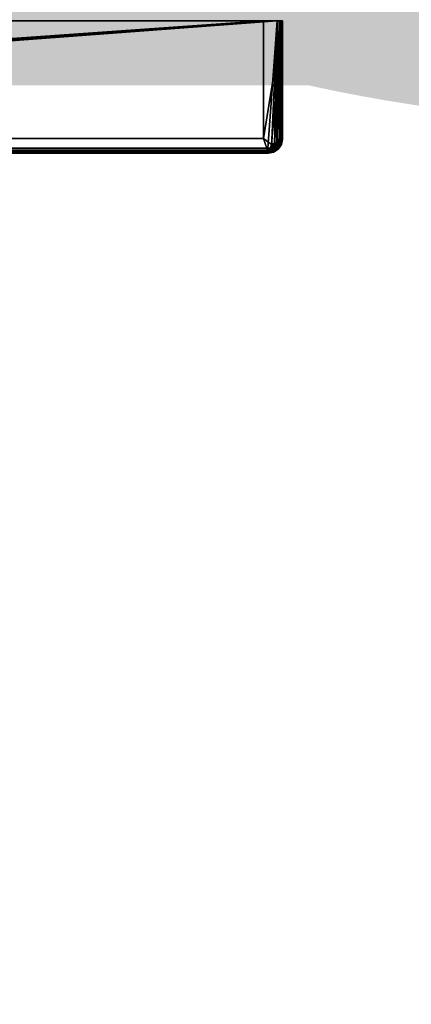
# Model space of a CAD drawing. Extents: x -6.9 to 15.4, y -1.3 to 1.1.
# Tile 29 of 52: x 0.206 to 0.342, y -0.597 to -0.255. Entities that reach past the tile are written whole.
import ezdxf

# ---------------------------------------------------------------- set-up
doc = ezdxf.new("R2010")
doc.units = 0
doc.header["$LTSCALE"] = 0.0254
doc.layers.get('0').update_dxf_attribs({"color": 13, "linetype": 'CONTINUOUS'})

# ---------------------------------------------------------------- blocks, each defined once
blk = doc.blocks.new('GROUP5_1')
blk = doc.blocks.new('GROUP1_1')
at = {"color": 253}
ref = blk.add_blockref('GROUP5_1', (0, 0), dxfattribs=at)
ref.add_attrib('Skp_GroupInstanceName', 'SHP878ZD5N_Body #1', (0, 0), dxfattribs={"height": 1})
blk = doc.blocks.new('GROUP7_1')
blk = doc.blocks.new('GROUP8_1')
at = {"color": 0}
for p, q in [((0.29625, 0.02247, 0.38205), (-0.29625, 0.02247, 0.38205)), ((0.29625, 0.02247, 0.38205), (-0.29625, 0.02247, 0.38205)), ((-0.28986, 0.02247, -0.30977), (0.29154, 0.02247, -0.30977)), ((-0.28986, 0.02247, -0.30977), (0.29154, 0.02247, -0.30977)), ((0.29154, 0.02247, -0.30977), (0.29154, -0.01838, -0.30977)), ((0.29154, 0.02247, -0.38205), (0.29154, -0.01838, -0.38205)), ((0.29154, 0.02247, -0.30977), (0.29154, -0.01838, -0.30977)), ((0.29154, 0.02247, -0.30977), (0.29154, 0.02247, -0.38205)), ((0.29803, 0.02247, -0.38205), (0.29154, 0.02247, -0.38205)), ((0.29154, 0.02247, -0.30977), (0.29154, 0.02247, -0.38205)), ((0.29803, 0.02247, -0.30977), (0.29154, 0.02247, -0.30977)), ((0.29154, 0.02247, -0.38205), (0.29154, -0.01838, -0.38205)), ((0.29803, 0.02247, -0.38205), (0.29154, 0.02247, -0.38205)), ((0.29154, 0.02247, -0.30977), (0.29801, 0.02247, 0.38027)), ((0.29691, 0.02247, 0.38192), (0.29625, 0.02247, 0.38205)), ((0.29625, 0.02247, 0.38205), (0.29625, -0.01856, 0.38205)), ((0.29625, 0.02247, 0.38205), (0.29625, -0.01856, 0.38205)), ((0.29625, 0.02247, 0.38205), (0.29801, 0.02247, 0.38027)), ((0.29625, 0.02247, 0.38205), (0.29801, 0.02247, 0.38027)), ((0.29691, 0.02247, 0.38192), (0.29625, 0.02247, 0.38205)), ((0.29751, 0.02247, 0.38153), (0.29691, 0.02247, 0.38192)), ((0.29691, 0.02247, 0.38192), (0.29691, -0.01862, 0.38192)), ((0.29691, 0.02247, 0.38192), (0.29691, -0.01862, 0.38192)), ((0.29751, 0.02247, 0.38153), (0.29691, 0.02247, 0.38192)), ((0.29791, 0.02247, 0.38092), (0.29691, 0.02247, 0.38192)), ((0.29791, 0.02247, 0.38092), (0.29691, 0.02247, 0.38192)), ((0.29803, 0.02247, 0.38027), (0.29691, 0.02247, 0.38192)), ((0.29801, 0.02247, 0.38027), (0.29691, 0.02247, 0.38192)), ((0.29791, 0.02247, 0.38092), (0.29751, 0.02247, 0.38153)), ((0.29751, 0.02247, 0.38153), (0.29751, -0.01868, 0.38153)), ((0.29751, 0.02247, 0.38153), (0.29751, -0.01868, 0.38153)), ((0.29791, 0.02247, 0.38092), (0.29751, 0.02247, 0.38153)), ((0.29803, 0.02247, 0.38027), (0.29791, 0.02247, 0.38092)), ((0.29791, 0.02247, 0.38092), (0.29791, -0.01871, 0.38092)), ((0.29791, 0.02247, 0.38092), (0.29791, -0.01871, 0.38092)), ((0.29803, 0.02247, 0.38027), (0.29791, 0.02247, 0.38092)), ((0.29803, 0.02247, 0.38027), (0.29803, 0.02247, -0.30977)), ((0.29803, 0.02247, 0.38027), (0.29803, -0.01873, 0.38027)), ((0.29803, -0.01873, -0.37447), (0.29803, 0.02247, -0.30977)), ((0.29803, -0.01873, -0.38205), (0.29803, 0.02247, -0.38205)), ((0.29803, 0.02247, -0.38205), (0.29803, 0.02247, -0.30977)), ((0.29803, -0.01873, -0.37447), (0.29803, 0.02247, -0.30977)), ((0.29803, 0.02247, -0.38205), (0.29803, 0.02247, -0.30977)), ((0.29803, 0.02247, 0.38027), (0.29803, -0.01873, 0.38027)), ((0.29803, -0.01873, -0.38205), (0.29803, 0.02247, -0.38205)), ((0.29154, -0.01838, -0.30977), (-0.28986, -0.01838, -0.30977)), ((0.29154, -0.01838, -0.38205), (-0.28986, -0.01838, -0.38205)), ((0.29154, -0.01838, -0.30977), (-0.28986, -0.01838, -0.30977)), ((0.29154, -0.01838, -0.38205), (-0.28986, -0.01838, -0.38205)), ((0.29154, -0.01838, -0.38205), (0.29154, -0.01838, -0.30977)), ((0.29154, -0.01838, -0.38205), (0.29154, -0.01838, -0.30977)), ((0.29154, -0.01838, -0.38205), (0.29426, -0.02054, -0.38205)), ((0.29154, -0.01838, -0.38205), (0.29426, -0.02054, -0.38205)), ((0.29803, -0.01873, -0.38205), (0.29426, -0.02054, -0.38205)), ((0.29803, -0.01873, -0.38205), (0.29426, -0.02054, -0.38205)), ((0.29803, -0.01873, -0.37447), (0.29426, -0.02054, -0.38205)), ((0.29803, -0.01873, -0.37447), (0.29426, -0.02054, -0.38205)), ((0.29769, -0.0205, -0.37726), (0.29426, -0.02054, -0.38205)), ((0.29769, -0.0205, -0.37726), (0.29426, -0.02054, -0.38205)), ((0.29601, -0.01982, 0.38205), (0.29533, -0.02085, 0.38205)), ((0.29601, -0.01982, 0.38205), (0.29533, -0.02085, 0.38205)), ((0.29663, -0.02007, 0.38192), (0.29581, -0.02133, 0.38192)), ((0.29663, -0.02007, 0.38192), (0.29581, -0.02133, 0.38192)), ((0.29625, -0.01856, 0.38205), (0.29601, -0.01982, 0.38205)), ((0.29625, -0.01856, 0.38205), (0.29601, -0.01982, 0.38205)), ((0.29601, -0.01982, 0.38205), (0.29663, -0.02007, 0.38192)), ((0.29601, -0.01982, 0.38205), (0.29663, -0.02007, 0.38192)), ((0.2972, -0.0203, 0.38153), (0.29624, -0.02176, 0.38153)), ((0.2972, -0.0203, 0.38153), (0.29624, -0.02176, 0.38153)), ((0.29625, -0.01856, 0.38205), (0.29691, -0.01862, 0.38192)), ((0.29625, -0.01856, 0.38205), (0.29691, -0.01862, 0.38192)), ((0.29757, -0.02045, 0.38092), (0.29653, -0.02205, 0.38092)), ((0.29757, -0.02045, 0.38092), (0.29653, -0.02205, 0.38092)), ((0.29769, -0.0205, 0.38027), (0.29662, -0.02214, 0.38027)), ((0.29662, -0.02214, -0.37983), (0.29769, -0.0205, -0.37726)), ((0.29769, -0.0205, 0.38027), (0.29662, -0.02214, 0.38027)), ((0.29662, -0.02214, -0.37983), (0.29769, -0.0205, -0.37726)), ((0.29691, -0.01862, 0.38192), (0.29663, -0.02007, 0.38192)), ((0.29691, -0.01862, 0.38192), (0.29663, -0.02007, 0.38192)), ((0.29663, -0.02007, 0.38192), (0.2972, -0.0203, 0.38153)), ((0.29663, -0.02007, 0.38192), (0.2972, -0.0203, 0.38153)), ((0.29691, -0.01862, 0.38192), (0.29751, -0.01868, 0.38153)), ((0.29691, -0.01862, 0.38192), (0.29751, -0.01868, 0.38153)), ((0.29751, -0.01868, 0.38153), (0.2972, -0.0203, 0.38153)), ((0.29751, -0.01868, 0.38153), (0.2972, -0.0203, 0.38153)), ((0.2972, -0.0203, 0.38153), (0.29757, -0.02045, 0.38092)), ((0.2972, -0.0203, 0.38153), (0.29757, -0.02045, 0.38092)), ((0.29751, -0.01868, 0.38153), (0.29791, -0.01871, 0.38092)), ((0.29751, -0.01868, 0.38153), (0.29791, -0.01871, 0.38092)), ((0.29791, -0.01871, 0.38092), (0.29757, -0.02045, 0.38092)), ((0.29791, -0.01871, 0.38092), (0.29757, -0.02045, 0.38092)), ((0.29757, -0.02045, 0.38092), (0.29769, -0.0205, 0.38027)), ((0.29757, -0.02045, 0.38092), (0.29769, -0.0205, 0.38027)), ((0.29803, -0.01873, 0.38027), (0.29769, -0.0205, 0.38027)), ((0.29769, -0.0205, -0.37726), (0.29803, -0.01873, -0.37447)), ((0.29803, -0.01873, 0.38027), (0.29769, -0.0205, 0.38027)), ((0.29769, -0.0205, -0.37726), (0.29803, -0.01873, -0.37447)), ((0.29769, -0.0205, 0.38027), (0.29769, -0.0205, -0.37726)), ((0.29769, -0.0205, 0.38027), (0.29769, -0.0205, -0.37726)), ((0.29791, -0.01871, 0.38092), (0.29803, -0.01873, 0.38027)), ((0.29791, -0.01871, 0.38092), (0.29803, -0.01873, 0.38027)), ((0.29803, -0.01873, 0.38027), (0.29803, -0.01873, -0.37447)), ((0.29803, -0.01873, -0.37447), (0.29803, -0.01873, -0.38205)), ((0.29803, -0.01873, 0.38027), (0.29803, -0.01873, -0.37447)), ((0.29803, -0.01873, -0.37447), (0.29803, -0.01873, -0.38205)), ((-0.2932, -0.02355, 0.38027), (0.2932, -0.02355, 0.38027)), ((-0.2932, -0.02355, 0.38027), (0.2932, -0.02355, 0.38027)), ((-0.2932, -0.02355, 0.3115), (0.2932, -0.02355, 0.38027)), ((-0.2932, -0.02355, 0.3115), (0.2932, -0.02355, 0.38027)), ((-0.2932, -0.02355, 0.3115), (0.2932, -0.02355, 0.3115)), ((0.2932, -0.02355, 0.25929), (-0.2932, -0.02355, 0.25929)), ((-0.2932, -0.02355, -0.38205), (0.2932, -0.02355, 0.25929)), ((-0.2932, -0.02355, -0.38205), (0.2932, -0.02355, 0.25929)), ((-0.2932, -0.02355, -0.38205), (0.2932, -0.02355, -0.38205)), ((-0.2932, -0.02355, -0.38205), (0.2932, -0.02355, -0.38205)), ((0.29319, -0.02343, 0.38092), (-0.29319, -0.02343, 0.38092)), ((0.29319, -0.02343, 0.38092), (-0.29319, -0.02343, 0.38092)), ((0.29316, -0.02303, 0.38153), (-0.29316, -0.02303, 0.38153)), ((0.29316, -0.02303, 0.38153), (-0.29316, -0.02303, 0.38153)), ((0.2931, -0.02243, 0.38192), (-0.2931, -0.02243, 0.38192)), ((0.2931, -0.02243, 0.38192), (-0.2931, -0.02243, 0.38192)), ((0.29304, -0.02177, 0.38205), (-0.29304, -0.02177, 0.38205)), ((0.29304, -0.02177, 0.38205), (-0.29304, -0.02177, 0.38205)), ((0.2932, -0.02355, 0.3115), (0.2045, -0.02247, 0.3115)), ((0.2045, -0.02247, 0.25929), (0.2932, -0.02355, 0.3115)), ((0.2045, -0.02247, 0.25929), (0.2932, -0.02355, 0.3115)), ((0.2045, -0.02247, 0.25929), (0.2932, -0.02355, 0.25929)), ((0.2943, -0.02153, 0.38205), (0.29304, -0.02177, 0.38205)), ((0.2943, -0.02153, 0.38205), (0.29304, -0.02177, 0.38205)), ((0.2931, -0.02243, 0.38192), (0.29304, -0.02177, 0.38205)), ((0.2931, -0.02243, 0.38192), (0.29304, -0.02177, 0.38205)), ((0.29455, -0.02215, 0.38192), (0.2931, -0.02243, 0.38192)), ((0.29455, -0.02215, 0.38192), (0.2931, -0.02243, 0.38192)), ((0.29316, -0.02303, 0.38153), (0.2931, -0.02243, 0.38192)), ((0.29316, -0.02303, 0.38153), (0.2931, -0.02243, 0.38192)), ((0.29478, -0.02272, 0.38153), (0.29316, -0.02303, 0.38153)), ((0.29478, -0.02272, 0.38153), (0.29316, -0.02303, 0.38153)), ((0.29319, -0.02343, 0.38092), (0.29316, -0.02303, 0.38153)), ((0.29319, -0.02343, 0.38092), (0.29316, -0.02303, 0.38153)), ((0.29493, -0.02309, 0.38092), (0.29319, -0.02343, 0.38092)), ((0.29493, -0.02309, 0.38092), (0.29319, -0.02343, 0.38092)), ((0.2932, -0.02355, 0.38027), (0.29319, -0.02343, 0.38092)), ((0.2932, -0.02355, 0.38027), (0.29319, -0.02343, 0.38092)), ((0.29426, -0.02054, -0.38205), (0.2932, -0.02355, -0.38205)), ((0.29426, -0.02054, -0.38205), (0.2932, -0.02355, -0.38205)), ((0.29498, -0.02321, 0.38027), (0.2932, -0.02355, 0.38027)), ((0.2932, -0.02355, -0.38205), (0.29498, -0.02321, -0.38152)), ((0.29498, -0.02321, 0.38027), (0.2932, -0.02355, 0.38027)), ((0.2932, -0.02355, -0.38205), (0.29498, -0.02321, -0.38152)), ((0.2932, -0.02355, 0.38027), (0.2932, -0.02355, -0.38205)), ((0.2932, -0.02355, 0.3115), (0.2932, -0.02355, 0.38027)), ((0.2932, -0.02355, 0.25929), (0.2932, -0.02355, 0.3115)), ((0.2932, -0.02355, -0.38205), (0.2932, -0.02355, 0.25929)), ((0.29662, -0.02214, -0.37983), (0.29426, -0.02054, -0.38205)), ((0.29662, -0.02214, -0.37983), (0.29426, -0.02054, -0.38205)), ((0.29498, -0.02321, -0.38152), (0.29426, -0.02054, -0.38205)), ((0.29498, -0.02321, -0.38152), (0.29426, -0.02054, -0.38205)), ((0.29533, -0.02085, 0.38205), (0.2943, -0.02153, 0.38205)), ((0.29533, -0.02085, 0.38205), (0.2943, -0.02153, 0.38205)), ((0.29455, -0.02215, 0.38192), (0.2943, -0.02153, 0.38205)), ((0.29455, -0.02215, 0.38192), (0.2943, -0.02153, 0.38205)), ((0.29581, -0.02133, 0.38192), (0.29455, -0.02215, 0.38192)), ((0.29581, -0.02133, 0.38192), (0.29455, -0.02215, 0.38192)), ((0.29478, -0.02272, 0.38153), (0.29455, -0.02215, 0.38192)), ((0.29478, -0.02272, 0.38153), (0.29455, -0.02215, 0.38192)), ((0.29624, -0.02176, 0.38153), (0.29478, -0.02272, 0.38153)), ((0.29624, -0.02176, 0.38153), (0.29478, -0.02272, 0.38153)), ((0.29493, -0.02309, 0.38092), (0.29478, -0.02272, 0.38153)), ((0.29493, -0.02309, 0.38092), (0.29478, -0.02272, 0.38153)), ((0.29653, -0.02205, 0.38092), (0.29493, -0.02309, 0.38092)), ((0.29653, -0.02205, 0.38092), (0.29493, -0.02309, 0.38092)), ((0.29493, -0.02309, 0.38092), (0.29662, -0.02214, 0.38027)), ((0.29493, -0.02309, 0.38092), (0.29662, -0.02214, 0.38027)), ((0.29498, -0.02321, 0.38027), (0.29493, -0.02309, 0.38092)), ((0.29498, -0.02321, 0.38027), (0.29493, -0.02309, 0.38092)), ((0.29662, -0.02214, 0.38027), (0.29498, -0.02321, 0.38027)), ((0.29498, -0.02321, -0.38152), (0.29662, -0.02214, -0.37983)), ((0.29662, -0.02214, 0.38027), (0.29498, -0.02321, 0.38027)), ((0.29498, -0.02321, -0.38152), (0.29662, -0.02214, -0.37983)), ((0.29498, -0.02321, 0.38027), (0.29498, -0.02321, -0.38152)), ((0.29498, -0.02321, 0.38027), (0.29498, -0.02321, -0.38152)), ((0.29533, -0.02085, 0.38205), (0.29581, -0.02133, 0.38192)), ((0.29533, -0.02085, 0.38205), (0.29581, -0.02133, 0.38192)), ((0.29581, -0.02133, 0.38192), (0.29624, -0.02176, 0.38153)), ((0.29581, -0.02133, 0.38192), (0.29624, -0.02176, 0.38153)), ((0.29624, -0.02176, 0.38153), (0.29653, -0.02205, 0.38092)), ((0.29624, -0.02176, 0.38153), (0.29653, -0.02205, 0.38092)), ((0.29653, -0.02205, 0.38092), (0.29662, -0.02214, 0.38027)), ((0.29653, -0.02205, 0.38092), (0.29662, -0.02214, 0.38027)), ((0.29662, -0.02214, 0.38027), (0.29662, -0.02214, -0.37983)), ((0.29662, -0.02214, 0.38027), (0.29662, -0.02214, -0.37983))]:
    blk.add_line(p, q, dxfattribs=at)
at = {"color": 8}
mesh = blk.add_polyface(dxfattribs=at)
corners = [(-0.29801, 0.02247, 0.38027), (0.29154, 0.02247, -0.30977), (-0.28986, 0.02247, -0.30977), (0.29801, 0.02247, 0.38027), (0.29625, 0.02247, 0.38205), (-0.29625, 0.02247, 0.38205)]
mesh.append_faces([[corners[k] for k in face] for face in [(0, 1, 2), (4, 0, 5)]], dxfattribs={"vtx0": -1, "color": 8})
mesh.append_faces([[corners[k] for k in face] for face in [(1, 0, 3), (3, 0, 4)]], dxfattribs={"vtx0": -1, "vtx1": -1, "color": 8})
mesh = blk.add_polyface(dxfattribs=at)
corners = [(-0.29601, -0.01982, 0.38205), (-0.29625, 0.02247, 0.38205), (-0.29625, -0.01856, 0.38205), (0.29625, 0.02247, 0.38205), (-0.29533, -0.02085, 0.38205), (-0.2943, -0.02153, 0.38205), (-0.29304, -0.02177, 0.38205), (0.29304, -0.02177, 0.38205), (0.2943, -0.02153, 0.38205), (0.29533, -0.02085, 0.38205), (0.29601, -0.01982, 0.38205), (0.29625, -0.01856, 0.38205)]
mesh.append_faces([[corners[k] for k in face] for face in [(0, 1, 2), (3, 10, 11)]], dxfattribs={"vtx0": -1, "color": 8})
mesh.append_faces([[corners[k] for k in face] for face in [(1, 0, 3)]], dxfattribs={"vtx0": -1, "vtx1": -1, "color": 8})
mesh.append_faces([[corners[k] for k in face] for face in [(3, 0, 4), (3, 4, 5), (3, 5, 6), (3, 6, 7), (3, 7, 8), (3, 8, 9), (3, 9, 10)]], dxfattribs={"vtx0": -1, "vtx2": -1, "color": 8})
mesh = blk.add_polyface(dxfattribs=at)
corners = [(0.29154, 0.02247, -0.30977), (-0.28986, -0.01838, -0.30977), (-0.28986, 0.02247, -0.30977), (0.29154, -0.01838, -0.30977)]
mesh.append_faces([[corners[k] for k in face] for face in [(0, 1, 2), (1, 0, 3)]], dxfattribs={"vtx0": -1, "color": 8})
mesh = blk.add_polyface(dxfattribs=at)
corners = [(0.29154, 0.02247, -0.30977), (0.29154, -0.01838, -0.38205), (0.29154, -0.01838, -0.30977), (0.29154, 0.02247, -0.38205)]
mesh.append_faces([[corners[k] for k in face] for face in [(0, 1, 2), (1, 0, 3)]], dxfattribs={"vtx0": -1, "color": 8})
mesh = blk.add_polyface(dxfattribs=at)
corners = [(0.29154, 0.02247, -0.30977), (0.29803, 0.02247, -0.38205), (0.29154, 0.02247, -0.38205), (0.29803, 0.02247, -0.30977)]
mesh.append_faces([[corners[k] for k in face] for face in [(0, 1, 2), (1, 0, 3)]], dxfattribs={"vtx0": -1, "color": 8})
mesh = blk.add_polyface(dxfattribs=at)
corners = [(0.29803, 0.02247, -0.38205), (0.29154, -0.01838, -0.38205), (0.29154, 0.02247, -0.38205), (0.29426, -0.02054, -0.38205), (0.29803, -0.01873, -0.38205)]
mesh.append_faces([[corners[k] for k in face] for face in [(0, 1, 2), (3, 0, 4)]], dxfattribs={"vtx0": -1, "color": 8})
mesh.append_faces([[corners[k] for k in face] for face in [(1, 0, 3)]], dxfattribs={"vtx0": -1, "vtx1": -1, "color": 8})
mesh = blk.add_polyface(dxfattribs=at)
corners = [(0.29691, -0.01862, 0.38192), (0.29625, 0.02247, 0.38205), (0.29625, -0.01856, 0.38205), (0.29691, 0.02247, 0.38192)]
mesh.append_faces([[corners[k] for k in face] for face in [(0, 1, 2), (1, 0, 3)]], dxfattribs={"vtx0": -1, "color": 8})
mesh = blk.add_polyface(dxfattribs=at)
corners = [(0.29625, 0.02247, 0.38205), (0.29691, 0.02247, 0.38192), (0.29801, 0.02247, 0.38027)]
mesh.append_faces([[corners[k] for k in face] for face in [(0, 1, 2)]], dxfattribs={"color": 8})
mesh = blk.add_polyface(dxfattribs=at)
corners = [(0.29751, -0.01868, 0.38153), (0.29691, 0.02247, 0.38192), (0.29691, -0.01862, 0.38192), (0.29751, 0.02247, 0.38153)]
mesh.append_faces([[corners[k] for k in face] for face in [(0, 1, 2), (1, 0, 3)]], dxfattribs={"vtx0": -1, "color": 8})
mesh = blk.add_polyface(dxfattribs=at)
corners = [(0.29691, 0.02247, 0.38192), (0.29751, 0.02247, 0.38153), (0.29791, 0.02247, 0.38092)]
mesh.append_faces([[corners[k] for k in face] for face in [(0, 1, 2)]], dxfattribs={"color": 8})
mesh = blk.add_polyface(dxfattribs=at)
corners = [(0.29691, 0.02247, 0.38192), (0.29791, 0.02247, 0.38092), (0.29803, 0.02247, 0.38027)]
mesh.append_faces([[corners[k] for k in face] for face in [(0, 1, 2)]], dxfattribs={"color": 8})
mesh = blk.add_polyface(dxfattribs=at)
corners = [(0.29791, 0.02247, 0.38092), (0.29751, -0.01868, 0.38153), (0.29791, -0.01871, 0.38092), (0.29751, 0.02247, 0.38153)]
mesh.append_faces([[corners[k] for k in face] for face in [(0, 1, 2), (1, 0, 3)]], dxfattribs={"vtx0": -1, "color": 8})
mesh = blk.add_polyface(dxfattribs=at)
corners = [(0.29803, 0.02247, 0.38027), (0.29791, -0.01871, 0.38092), (0.29803, -0.01873, 0.38027), (0.29791, 0.02247, 0.38092)]
mesh.append_faces([[corners[k] for k in face] for face in [(0, 1, 2), (1, 0, 3)]], dxfattribs={"vtx0": -1, "color": 8})
mesh = blk.add_polyface(dxfattribs=at)
corners = [(0.29803, 0.02247, -0.30977), (0.29803, -0.01873, 0.38027), (0.29803, -0.01873, -0.37447), (0.29803, 0.02247, 0.38027)]
mesh.append_faces([[corners[k] for k in face] for face in [(0, 1, 2), (1, 0, 3)]], dxfattribs={"vtx0": -1, "color": 8})
mesh = blk.add_polyface(dxfattribs=at)
corners = [(0.29803, 0.02247, -0.38205), (0.29803, -0.01873, -0.37447), (0.29803, -0.01873, -0.38205), (0.29803, 0.02247, -0.30977)]
mesh.append_faces([[corners[k] for k in face] for face in [(0, 1, 2), (1, 0, 3)]], dxfattribs={"vtx0": -1, "color": 8})
mesh = blk.add_polyface(dxfattribs=at)
corners = [(-0.28986, -0.01838, -0.38205), (-0.2932, -0.02355, -0.38205), (-0.29395, -0.02097, -0.38205), (0.2932, -0.02355, -0.38205), (0.29154, -0.01838, -0.38205), (0.29426, -0.02054, -0.38205)]
mesh.append_faces([[corners[k] for k in face] for face in [(0, 1, 2), (3, 4, 5)]], dxfattribs={"vtx0": -1, "color": 8})
mesh.append_faces([[corners[k] for k in face] for face in [(1, 0, 3)]], dxfattribs={"vtx0": -1, "vtx1": -1, "color": 8})
mesh.append_faces([[corners[k] for k in face] for face in [(3, 0, 4)]], dxfattribs={"vtx0": -1, "vtx2": -1, "color": 8})
mesh = blk.add_polyface(dxfattribs=at)
corners = [(-0.28986, -0.01838, -0.30977), (0.29154, -0.01838, -0.38205), (-0.28986, -0.01838, -0.38205), (0.29154, -0.01838, -0.30977)]
mesh.append_faces([[corners[k] for k in face] for face in [(0, 1, 2), (1, 0, 3)]], dxfattribs={"vtx0": -1, "color": 8})
mesh = blk.add_polyface(dxfattribs=at)
corners = [(0.29803, -0.01873, -0.37447), (0.29426, -0.02054, -0.38205), (0.29803, -0.01873, -0.38205)]
mesh.append_faces([[corners[k] for k in face] for face in [(0, 1, 2)]], dxfattribs={"color": 8})
mesh = blk.add_polyface(dxfattribs=at)
corners = [(0.29803, -0.01873, -0.37447), (0.29769, -0.0205, -0.37726), (0.29426, -0.02054, -0.38205)]
mesh.append_faces([[corners[k] for k in face] for face in [(0, 1, 2)]], dxfattribs={"color": 8})
mesh = blk.add_polyface(dxfattribs=at)
corners = [(0.29769, -0.0205, -0.37726), (0.29662, -0.02214, -0.37983), (0.29426, -0.02054, -0.38205)]
mesh.append_faces([[corners[k] for k in face] for face in [(0, 1, 2)]], dxfattribs={"color": 8})
mesh = blk.add_polyface(dxfattribs=at)
corners = [(0.29581, -0.02133, 0.38192), (0.29601, -0.01982, 0.38205), (0.29533, -0.02085, 0.38205), (0.29663, -0.02007, 0.38192)]
mesh.append_faces([[corners[k] for k in face] for face in [(0, 1, 2), (1, 0, 3)]], dxfattribs={"vtx0": -1, "color": 8})
mesh = blk.add_polyface(dxfattribs=at)
corners = [(0.29624, -0.02176, 0.38153), (0.29663, -0.02007, 0.38192), (0.29581, -0.02133, 0.38192), (0.2972, -0.0203, 0.38153)]
mesh.append_faces([[corners[k] for k in face] for face in [(0, 1, 2), (1, 0, 3)]], dxfattribs={"vtx0": -1, "color": 8})
mesh = blk.add_polyface(dxfattribs=at)
corners = [(0.29663, -0.02007, 0.38192), (0.29625, -0.01856, 0.38205), (0.29601, -0.01982, 0.38205), (0.29691, -0.01862, 0.38192)]
mesh.append_faces([[corners[k] for k in face] for face in [(0, 1, 2), (1, 0, 3)]], dxfattribs={"vtx0": -1, "color": 8})
mesh = blk.add_polyface(dxfattribs=at)
corners = [(0.29757, -0.02045, 0.38092), (0.29624, -0.02176, 0.38153), (0.29653, -0.02205, 0.38092), (0.2972, -0.0203, 0.38153)]
mesh.append_faces([[corners[k] for k in face] for face in [(0, 1, 2), (1, 0, 3)]], dxfattribs={"vtx0": -1, "color": 8})
mesh = blk.add_polyface(dxfattribs=at)
corners = [(0.29769, -0.0205, 0.38027), (0.29653, -0.02205, 0.38092), (0.29662, -0.02214, 0.38027), (0.29757, -0.02045, 0.38092)]
mesh.append_faces([[corners[k] for k in face] for face in [(0, 1, 2), (1, 0, 3)]], dxfattribs={"vtx0": -1, "color": 8})
mesh = blk.add_polyface(dxfattribs=at)
corners = [(0.29769, -0.0205, -0.37726), (0.29662, -0.02214, 0.38027), (0.29662, -0.02214, -0.37983), (0.29769, -0.0205, 0.38027)]
mesh.append_faces([[corners[k] for k in face] for face in [(0, 1, 2), (1, 0, 3)]], dxfattribs={"vtx0": -1, "color": 8})
mesh = blk.add_polyface(dxfattribs=at)
corners = [(0.2972, -0.0203, 0.38153), (0.29691, -0.01862, 0.38192), (0.29663, -0.02007, 0.38192), (0.29751, -0.01868, 0.38153)]
mesh.append_faces([[corners[k] for k in face] for face in [(0, 1, 2), (1, 0, 3)]], dxfattribs={"vtx0": -1, "color": 8})
mesh = blk.add_polyface(dxfattribs=at)
corners = [(0.29791, -0.01871, 0.38092), (0.2972, -0.0203, 0.38153), (0.29757, -0.02045, 0.38092), (0.29751, -0.01868, 0.38153)]
mesh.append_faces([[corners[k] for k in face] for face in [(0, 1, 2), (1, 0, 3)]], dxfattribs={"vtx0": -1, "color": 8})
mesh = blk.add_polyface(dxfattribs=at)
corners = [(0.29803, -0.01873, 0.38027), (0.29757, -0.02045, 0.38092), (0.29769, -0.0205, 0.38027), (0.29791, -0.01871, 0.38092)]
mesh.append_faces([[corners[k] for k in face] for face in [(0, 1, 2), (1, 0, 3)]], dxfattribs={"vtx0": -1, "color": 8})
mesh = blk.add_polyface(dxfattribs=at)
corners = [(0.29803, -0.01873, -0.37447), (0.29769, -0.0205, 0.38027), (0.29769, -0.0205, -0.37726), (0.29803, -0.01873, 0.38027)]
mesh.append_faces([[corners[k] for k in face] for face in [(0, 1, 2), (1, 0, 3)]], dxfattribs={"vtx0": -1, "color": 8})
mesh = blk.add_polyface(dxfattribs=at)
corners = [(0.29319, -0.02343, 0.38092), (-0.2932, -0.02355, 0.38027), (0.2932, -0.02355, 0.38027), (-0.29319, -0.02343, 0.38092)]
mesh.append_faces([[corners[k] for k in face] for face in [(0, 1, 2), (1, 0, 3)]], dxfattribs={"vtx0": -1, "color": 8})
mesh = blk.add_polyface(dxfattribs=at)
corners = [(-0.2932, -0.02355, 0.38027), (-0.2932, -0.02355, 0.3115), (0.2932, -0.02355, 0.38027)]
mesh.append_faces([[corners[k] for k in face] for face in [(0, 1, 2)]], dxfattribs={"color": 8})
mesh = blk.add_polyface(dxfattribs=at)
corners = [(0.2932, -0.02355, 0.38027), (-0.2932, -0.02355, 0.3115), (0.2932, -0.02355, 0.3115)]
mesh.append_faces([[corners[k] for k in face] for face in [(0, 1, 2)]], dxfattribs={"color": 8})
mesh = blk.add_polyface(dxfattribs=at)
corners = [(-0.2932, -0.02355, 0.25929), (-0.2932, -0.02355, -0.38205), (0.2932, -0.02355, 0.25929)]
mesh.append_faces([[corners[k] for k in face] for face in [(0, 1, 2)]], dxfattribs={"color": 8})
mesh = blk.add_polyface(dxfattribs=at)
corners = [(0.2932, -0.02355, 0.25929), (-0.2932, -0.02355, -0.38205), (0.2932, -0.02355, -0.38205)]
mesh.append_faces([[corners[k] for k in face] for face in [(0, 1, 2)]], dxfattribs={"color": 8})
mesh = blk.add_polyface(dxfattribs=at)
corners = [(0.29316, -0.02303, 0.38153), (-0.29319, -0.02343, 0.38092), (0.29319, -0.02343, 0.38092), (-0.29316, -0.02303, 0.38153)]
mesh.append_faces([[corners[k] for k in face] for face in [(0, 1, 2), (1, 0, 3)]], dxfattribs={"vtx0": -1, "color": 8})
mesh = blk.add_polyface(dxfattribs=at)
corners = [(0.29316, -0.02303, 0.38153), (-0.2931, -0.02243, 0.38192), (-0.29316, -0.02303, 0.38153), (0.2931, -0.02243, 0.38192)]
mesh.append_faces([[corners[k] for k in face] for face in [(0, 1, 2), (1, 0, 3)]], dxfattribs={"vtx0": -1, "color": 8})
mesh = blk.add_polyface(dxfattribs=at)
corners = [(0.2931, -0.02243, 0.38192), (-0.29304, -0.02177, 0.38205), (-0.2931, -0.02243, 0.38192), (0.29304, -0.02177, 0.38205)]
mesh.append_faces([[corners[k] for k in face] for face in [(0, 1, 2), (1, 0, 3)]], dxfattribs={"vtx0": -1, "color": 8})
mesh = blk.add_polyface(dxfattribs=at)
corners = [(0.2045, -0.02247, 0.3115), (0.2045, -0.02247, 0.25929), (0.2932, -0.02355, 0.3115)]
mesh.append_faces([[corners[k] for k in face] for face in [(0, 1, 2)]], dxfattribs={"color": 8})
mesh = blk.add_polyface(dxfattribs=at)
corners = [(0.2932, -0.02355, 0.3115), (0.2045, -0.02247, 0.25929), (0.2932, -0.02355, 0.25929)]
mesh.append_faces([[corners[k] for k in face] for face in [(0, 1, 2)]], dxfattribs={"color": 8})
mesh = blk.add_polyface(dxfattribs=at)
corners = [(0.2931, -0.02243, 0.38192), (0.2943, -0.02153, 0.38205), (0.29304, -0.02177, 0.38205), (0.29455, -0.02215, 0.38192)]
mesh.append_faces([[corners[k] for k in face] for face in [(0, 1, 2), (1, 0, 3)]], dxfattribs={"vtx0": -1, "color": 8})
mesh = blk.add_polyface(dxfattribs=at)
corners = [(0.29316, -0.02303, 0.38153), (0.29455, -0.02215, 0.38192), (0.2931, -0.02243, 0.38192), (0.29478, -0.02272, 0.38153)]
mesh.append_faces([[corners[k] for k in face] for face in [(0, 1, 2), (1, 0, 3)]], dxfattribs={"vtx0": -1, "color": 8})
mesh = blk.add_polyface(dxfattribs=at)
corners = [(0.29493, -0.02309, 0.38092), (0.29316, -0.02303, 0.38153), (0.29319, -0.02343, 0.38092), (0.29478, -0.02272, 0.38153)]
mesh.append_faces([[corners[k] for k in face] for face in [(0, 1, 2), (1, 0, 3)]], dxfattribs={"vtx0": -1, "color": 8})
mesh = blk.add_polyface(dxfattribs=at)
corners = [(0.29498, -0.02321, 0.38027), (0.29319, -0.02343, 0.38092), (0.2932, -0.02355, 0.38027), (0.29493, -0.02309, 0.38092)]
mesh.append_faces([[corners[k] for k in face] for face in [(0, 1, 2), (1, 0, 3)]], dxfattribs={"vtx0": -1, "color": 8})
mesh = blk.add_polyface(dxfattribs=at)
corners = [(0.29498, -0.02321, -0.38152), (0.2932, -0.02355, -0.38205), (0.29426, -0.02054, -0.38205)]
mesh.append_faces([[corners[k] for k in face] for face in [(0, 1, 2)]], dxfattribs={"color": 8})
mesh = blk.add_polyface(dxfattribs=at)
corners = [(0.29498, -0.02321, -0.38152), (0.2932, -0.02355, 0.38027), (0.2932, -0.02355, -0.38205), (0.29498, -0.02321, 0.38027)]
mesh.append_faces([[corners[k] for k in face] for face in [(0, 1, 2), (1, 0, 3)]], dxfattribs={"vtx0": -1, "color": 8})
mesh = blk.add_polyface(dxfattribs=at)
corners = [(0.29662, -0.02214, -0.37983), (0.29498, -0.02321, -0.38152), (0.29426, -0.02054, -0.38205)]
mesh.append_faces([[corners[k] for k in face] for face in [(0, 1, 2)]], dxfattribs={"color": 8})
mesh = blk.add_polyface(dxfattribs=at)
corners = [(0.29455, -0.02215, 0.38192), (0.29533, -0.02085, 0.38205), (0.2943, -0.02153, 0.38205), (0.29581, -0.02133, 0.38192)]
mesh.append_faces([[corners[k] for k in face] for face in [(0, 1, 2), (1, 0, 3)]], dxfattribs={"vtx0": -1, "color": 8})
mesh = blk.add_polyface(dxfattribs=at)
corners = [(0.29478, -0.02272, 0.38153), (0.29581, -0.02133, 0.38192), (0.29455, -0.02215, 0.38192), (0.29624, -0.02176, 0.38153)]
mesh.append_faces([[corners[k] for k in face] for face in [(0, 1, 2), (1, 0, 3)]], dxfattribs={"vtx0": -1, "color": 8})
mesh = blk.add_polyface(dxfattribs=at)
corners = [(0.29624, -0.02176, 0.38153), (0.29493, -0.02309, 0.38092), (0.29653, -0.02205, 0.38092), (0.29478, -0.02272, 0.38153)]
mesh.append_faces([[corners[k] for k in face] for face in [(0, 1, 2), (1, 0, 3)]], dxfattribs={"vtx0": -1, "color": 8})
mesh = blk.add_polyface(dxfattribs=at)
corners = [(0.29493, -0.02309, 0.38092), (0.29662, -0.02214, 0.38027), (0.29653, -0.02205, 0.38092)]
mesh.append_faces([[corners[k] for k in face] for face in [(0, 1, 2)]], dxfattribs={"color": 8})
mesh = blk.add_polyface(dxfattribs=at)
corners = [(0.29493, -0.02309, 0.38092), (0.29498, -0.02321, 0.38027), (0.29662, -0.02214, 0.38027)]
mesh.append_faces([[corners[k] for k in face] for face in [(0, 1, 2)]], dxfattribs={"color": 8})
mesh = blk.add_polyface(dxfattribs=at)
corners = [(0.29662, -0.02214, -0.37983), (0.29498, -0.02321, 0.38027), (0.29498, -0.02321, -0.38152), (0.29662, -0.02214, 0.38027)]
mesh.append_faces([[corners[k] for k in face] for face in [(0, 1, 2), (1, 0, 3)]], dxfattribs={"vtx0": -1, "color": 8})
blk = doc.blocks.new('GROUP9_1')
blk = doc.blocks.new('GROUP23_1')
blk = doc.blocks.new('GROUP24_1')
blk = doc.blocks.new('GROUP22_1')
at = {"color": 8}
ref = blk.add_blockref('GROUP24_1', (0, 0), dxfattribs=at)
ref.add_attrib('Skp_GroupInstanceName', 'Pocket_Door_Handle #1', (0, 0), dxfattribs={"height": 1})
at = {"color": 9}
ref = blk.add_blockref('GROUP23_1', (0, 0), dxfattribs=at)
ref.add_attrib('Skp_GroupInstanceName', 'Front_Trim', (0, 0), dxfattribs={"height": 1})
blk = doc.blocks.new('GROUP6_1')
at = {"color": 8}
ref = blk.add_blockref('GROUP22_1', (0, 0), dxfattribs=at)
ref.add_attrib('Skp_GroupInstanceName', 'Pocket_Door_Handle', (0, 0), dxfattribs={"height": 1})
at = {"color": 250}
ref = blk.add_blockref('GROUP7_1', (0, 0), dxfattribs=at)
ref.add_attrib('Skp_GroupInstanceName', 'Display', (0, 0), dxfattribs={"height": 1})
at = {"color": 8}
ref = blk.add_blockref('GROUP8_1', (0, 0), dxfattribs=at)
ref.add_attrib('Skp_GroupInstanceName', 'SHP878ZD5N_Door #1', (0, 0), dxfattribs={"height": 1})
ref = blk.add_blockref('GROUP9_1', (0.0004, -0.01742, 0.39622), dxfattribs=dict(at, rotation=179.9999949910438))
ref.add_attrib('Skp_GroupInstanceName', 'Buttons', (0, 0), dxfattribs={"height": 1})
blk = doc.blocks.new('GROUP0_1')
at = {"color": 253}
ref = blk.add_blockref('GROUP1_1', (-0.0004, 0.02462, 0.00103), dxfattribs=at)
ref.add_attrib('Skp_GroupInstanceName', 'SHP878ZD5N_Body', (0, 0), dxfattribs={"height": 1})
at = {"color": 8}
blk.add_blockref('GROUP6_1', (-0.0004, -0.27784, 0.47034), dxfattribs=at)

msp = doc.modelspace()

# ---------------------------------------------------------------- block references
at = {"color": 254}
msp.add_blockref('GROUP0_1', (0, 0), dxfattribs=at)

doc.saveas('drawing.dxf')
